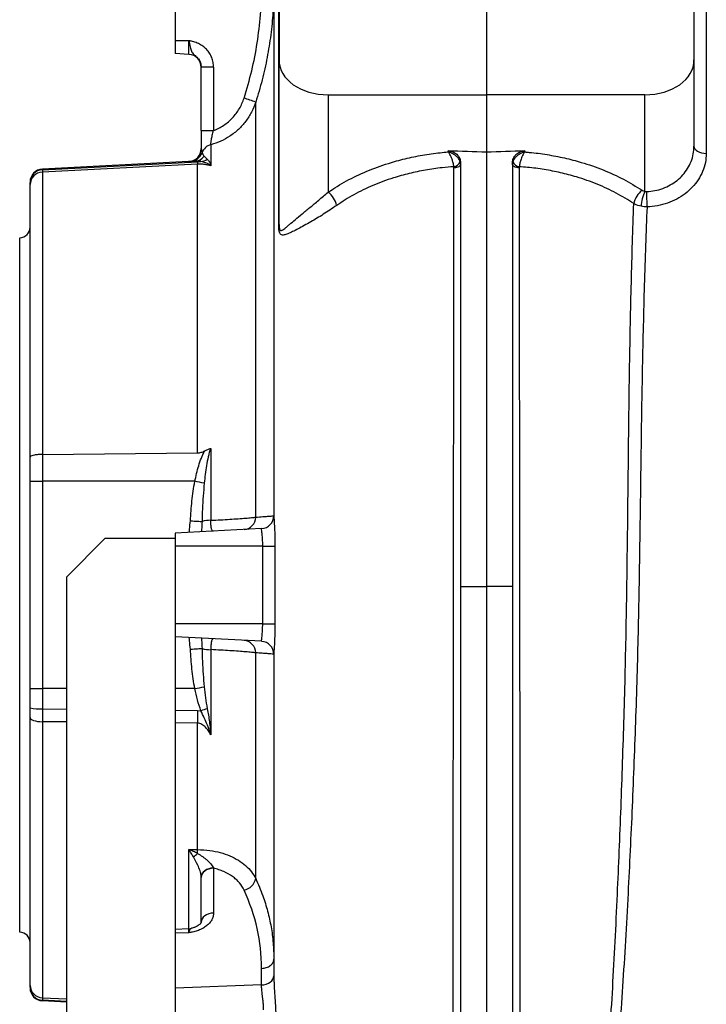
# Model space of a CAD drawing. Header units: millimetres. Extents: x 536 to 2684, y 1010 to 1960.
# Tile 2 of 10: x 574 to 839, y 1248 to 1628. Entities that reach past the tile are written whole.
import ezdxf

# ---------------------------------------------------------------- set-up
doc = ezdxf.new("R2010")
doc.units = ezdxf.units.MM

msp = doc.modelspace()

# ---------------------------------------------------------------- linework, layer by layer
at = {"color": 7, "linetype": 'Continuous', "lineweight": 25}
for p, q in [((754.1, 1715.33), (754.1, 1598.66)), ((674.1, 1695.98), (674.1, 1612.08)), ((838.84, 1658.54), (838.84, 1576.01)), ((634.1, 1649.51), (634.1, 1619.51)), ((834.1, 1650.5), (834.1, 1612.08)), ((639.37, 1619.51), (634.1, 1619.51)), ((634.1, 1619.51), (634.1, 1614.51)), ((639.37, 1614.23), (639.37, 1619.51)), ((639.37, 1614.23), (634.1, 1614.51)), ((674.1, 1548.66), (674.1, 1612.08)), ((834.1, 1612.08), (834.1, 1578.78)), ((648.84, 1609.27), (644.1, 1609.27)), ((644.1, 1584.84), (644.1, 1609.27)), ((648.84, 1609.27), (648.84, 1584.84)), ((665.1, 1435.68), (665.1, 1595.83)), ((693.06, 1598.66), (754.1, 1598.66)), ((693.06, 1598.66), (693.06, 1561.09)), ((754.1, 1598.66), (754.1, 1576.45)), ((815.15, 1598.66), (754.1, 1598.66)), ((815.15, 1561.38), (815.15, 1598.66)), ((644.1, 1584.84), (648.84, 1584.84)), ((647.81, 1579.39), (647.81, 1571.19)), ((739.37, 1576.59), (739.37, 1576.98)), ((768.84, 1576.98), (768.84, 1576.59)), ((641.63, 1573.05), (582.84, 1569.97)), ((582.84, 1569.72), (642.63, 1572.81)), ((642.63, 1572.81), (643.99, 1572.88)), ((754.1, 1576.45), (754.1, 1408.87)), ((642.63, 1571.86), (582.84, 1568.75)), ((582.84, 1569.97), (582.84, 1569.72)), ((582.84, 1569.72), (582.84, 1568.75)), ((642.63, 1460.48), (642.63, 1571.86)), ((744.1, 1572.42), (744.1, 1408.87)), ((764.1, 1572.42), (764.1, 1408.87)), ((582.84, 1568.75), (582.84, 1459.87)), ((578.1, 1458.89), (578.1, 1564.01)), ((574.1, 1275.51), (574.1, 1543.51)), ((578.1, 1449.51), (578.1, 1458.89)), ((582.84, 1459.87), (642.63, 1460.48)), ((582.84, 1459.87), (582.84, 1449.51)), ((647.81, 1462.18), (647.81, 1434.47)), ((578.1, 1449.51), (582.84, 1449.51)), ((578.1, 1369.51), (578.1, 1449.51)), ((582.84, 1449.51), (582.84, 1369.51)), ((641.63, 1449.51), (582.84, 1449.51)), ((667.37, 1431.25), (634.1, 1429.51)), ((634.1, 1429.51), (634.1, 1427.51)), ((607.1, 1427.51), (592.1, 1412.51)), ((607.1, 1427.51), (634.1, 1427.51)), ((634.1, 1427.51), (634.1, 1029.51)), ((667.8, 1424.51), (634.1, 1424.51)), ((667.79, 1394.51), (667.8, 1424.51)), ((592.1, 1412.51), (592.1, 1029.51)), ((744.1, 1408.87), (754.1, 1408.87)), ((744.1, 1408.87), (744.1, 1108.37)), ((764.1, 1408.87), (754.1, 1408.87)), ((754.1, 1408.87), (754.1, 1109.93)), ((764.1, 1408.87), (764.1, 1122)), ((667.79, 1394.51), (634.1, 1394.51)), ((667.37, 1387.77), (634.1, 1389.51)), ((647.81, 1384.56), (647.81, 1351.7)), ((665.1, 1296.27), (665.1, 1383.34)), ((578.1, 1369.51), (582.84, 1369.51)), ((578.1, 1362.07), (578.1, 1369.51)), ((582.84, 1369.51), (582.84, 1361.74)), ((582.84, 1361.74), (582.84, 1356.75)), ((642.63, 1361.06), (643.99, 1360.95)), ((578.1, 1255.02), (578.1, 1358.32)), ((582.84, 1356.75), (582.84, 1250.28)), ((642.63, 1307.43), (642.63, 1356.2)), ((639.37, 1307.41), (642.63, 1307.43)), ((648.84, 1300.22), (648.84, 1282.95)), ((644.1, 1296.69), (644.1, 1296.93)), ((644.1, 1279.42), (644.1, 1296.69)), ((639.37, 1276.9), (634.1, 1276.62)), ((639.37, 1275.36), (634.1, 1275.16)), ((667.37, 1255.18), (667.37, 1261.57)), ((672.1, 1260.13), (672.1, 1258.73)), ((667.37, 1255.18), (634.1, 1253.95)), ((582.84, 1250.28), (582.84, 1249.3)), ((582.84, 1249.3), (582.84, 1249.05)), ((592.1, 1248.57), (582.84, 1249.05))]:
    msp.add_line(p, q, dxfattribs=at)
at = {"color": 8, "linetype": 'Continuous', "lineweight": 25}
for p, q in [((672.1, 1627.62), (672.1, 1625.67)), ((592.1, 1369.51), (582.84, 1369.51)), ((641.63, 1369.51), (634.1, 1369.51)), ((582.84, 1361.74), (592.1, 1361.64)), ((634.1, 1361.16), (642.63, 1361.06)), ((592.1, 1356.66), (582.84, 1356.75)), ((642.63, 1356.2), (634.1, 1356.28)), ((639.37, 1276.9), (639.37, 1307.41)), ((639.37, 1275.36), (639.37, 1276.9)), ((672.1, 1258.73), (672.1, 1258.71)), ((582.84, 1250.28), (592.1, 1249.79)), ((592.1, 1248.82), (582.84, 1249.3))]:
    msp.add_line(p, q, dxfattribs=at)
at = {"color": 7, "linetype": 'Continuous', "lineweight": 25, "flags": 128}
for points in [[(834.1, 1578.78), (834.19, 1578.26), (834.46, 1577.75), (834.89, 1577.29), (835.48, 1576.87), (836.19, 1576.52), (837.01, 1576.26), (837.91, 1576.09), (838.84, 1576.01)], [(744.1, 1571.8), (744.06, 1571.56), (743.92, 1571.32), (743.69, 1571.1), (743.38, 1570.9), (743, 1570.73), (742.56, 1570.6), (742.08, 1570.5), (741.56, 1570.44)], [(766.65, 1570.44), (766.13, 1570.5), (765.65, 1570.6), (765.21, 1570.73), (764.83, 1570.9), (764.52, 1571.1), (764.29, 1571.32), (764.15, 1571.56), (764.1, 1571.8)], [(639.95, 1434.25), (640.68, 1434.22), (641.39, 1434.18), (642.06, 1434.14), (642.68, 1434.11), (643.23, 1434.08), (643.71, 1434.05), (644.1, 1434.03), (644.4, 1434.01)], [(667.8, 1424.51), (668.68, 1424.5), (669.51, 1424.5), (670.29, 1424.49), (670.98, 1424.49), (671.57, 1424.48), (672.03, 1424.48), (672.34, 1424.48), (672.51, 1424.48)], [(667.79, 1394.51), (668.66, 1394.52), (669.5, 1394.52), (670.28, 1394.53), (670.97, 1394.53), (671.56, 1394.54), (672.02, 1394.54), (672.33, 1394.54), (672.5, 1394.54)], [(639.95, 1384.77), (640.68, 1384.81), (641.39, 1384.84), (642.06, 1384.88), (642.68, 1384.91), (643.23, 1384.94), (643.71, 1384.97), (644.1, 1384.99), (644.4, 1385.01)], [(578.1, 1358.32), (578.19, 1358.02), (578.46, 1357.74), (578.89, 1357.47), (579.48, 1357.24), (580.19, 1357.04), (581.01, 1356.89), (581.91, 1356.79), (582.84, 1356.75)], [(648.79, 1300.36), (647.86, 1300.25), (646.97, 1300.04), (646.16, 1299.71), (645.46, 1299.28), (644.88, 1298.77), (644.46, 1298.2), (644.19, 1297.58), (644.1, 1296.93)], [(648.84, 1300.22), (647.91, 1300.12), (647.01, 1299.9), (646.19, 1299.57), (645.48, 1299.13), (644.89, 1298.6), (644.46, 1298), (644.19, 1297.36), (644.1, 1296.69)], [(648.84, 1282.95), (647.91, 1282.85), (647.01, 1282.63), (646.19, 1282.29), (645.48, 1281.85), (644.89, 1281.32), (644.46, 1280.73), (644.19, 1280.08), (644.1, 1279.42)], [(667.37, 1255.18), (668.3, 1255.28), (669.2, 1255.5), (670.02, 1255.84), (670.73, 1256.28), (671.32, 1256.8), (671.75, 1257.4), (672.01, 1258.04), (672.1, 1258.71)]]:
    msp.add_lwpolyline(points, dxfattribs=at)
at = {"color": 7, "linetype": 'Continuous', "lineweight": 25}
for centre, radius, start, end in [((639.1, 1609.24), 5, 0, 87), ((637, 1520.38), 80.51, 69.5706, 72.9492), ((639.1, 1577.92), 5, 273, 0), ((649.08, 1574.58), 4.98, 104.7605, 159.9357), ((639.69, 1577.95), 4.99, 273.0212, 340.5397), ((641.37, 1577.91), 4.87, 273.1239, 322.6857), ((655.3, 1572.34), 12.69, 177.8536, 182.1464), ((643.62, 1577.47), 4.61, 274.6423, 307.401), ((740.96, 1574.1), 3.24, 279.4756, 336.5684), ((767.24, 1574.1), 3.24, 203.4331, 260.5235), ((583.1, 1564.98), 5, 93, 180), ((583.1, 1564.73), 4.99, 92.9362, 179.9446), ((582.97, 1563.89), 4.86, 91.4448, 178.5725), ((819.4, 1554.95), 8.68, 127.7783, 168.798), ((829.88, 1554.71), 16.17, 155.6414, 176.8061), ((687.94, 1554.25), 8.54, 11.4573, 53.2337), ((868.04, 1559.82), 52.23, 178.3751, 184.9019), ((574.1, 1547.51), 4, 270, 0), ((672.82, 1548.66), 1.29, 335.5886, 359.6698), ((579.22, 1132.82), 322.78, 78.1981, 78.8511), ((667.1, 1436.25), 5, 273, 0), ((647.77, 1421.8), 12.67, 89.8254, 105.4268), ((660.25, 1435.74), 4.86, 274.2737, 359.2309), ((660.25, 1383.28), 4.86, 0.7691, 85.7263), ((667.1, 1382.77), 5, 0, 87), ((647.77, 1397.22), 12.67, 254.5732, 270.1746), ((579.22, 1686.2), 322.78, 281.1489, 281.8019), ((581.7, 1380.02), 18.31, 258.6636, 273.5634), ((1005.78, 1358.63), 363.16, 179.6161, 180.3839), ((672.9, 1280.47), 85.52, 108.042, 109.7599), ((591.58, 1304.63), 51.13, 1.446, 3.1331), ((629.32, 1320.48), 19.76, 306.4352, 312.5645), ((659.54, 1297.38), 5.67, 280.8187, 348.6998), ((639.1, 1281.89), 5, 273, 283.2622), ((574.1, 1271.51), 4, 0, 90), ((582.97, 1255.14), 4.86, 181.4275, 268.5552), ((583.1, 1254.29), 4.99, 180.0554, 267.0638), ((583.1, 1254.05), 5, 180, 267)]:
    msp.add_arc(centre, radius, start, end, dxfattribs=at)
for centre, major_axis, ratio, start_param, end_param in [((694.1, 1612.82), (19.97, 1.48), 0.705175, 3.089518, 4.607954), ((814.1, 1612.82), (19.97, -1.48), 0.705175, 4.816824, 6.33526), ((1068.97, 1339.37), (6458.88, -239.64), 0.034894, 1.62086, 1.623145), ((439.24, 1339.37), (6458.88, 239.64), 0.034894, 1.518448, 1.520733)]:
    msp.add_ellipse(centre, major_axis=major_axis, ratio=ratio, start_param=start_param, end_param=end_param, dxfattribs=at)
for points, knots in [([(668.98, 1726.43), (669.09, 1724.34), (669.28, 1720.52), (669.53, 1715.42), (669.72, 1711.42), (669.86, 1708.43), (669.96, 1706.04), (670.06, 1703.87), (670.18, 1700.96), (670.34, 1697.22), (670.53, 1692.54), (670.74, 1687.1), (670.94, 1681.22), (671.14, 1675.14), (671.31, 1669.32), (671.45, 1664.1), (671.57, 1659.42), (671.66, 1655.46), (671.75, 1651.6), (671.81, 1648.47), (671.85, 1646.1), (671.88, 1644.51), (671.9, 1643.19), (671.92, 1642.03), (671.94, 1640.89), (671.96, 1639.72), (671.97, 1638.57), (671.99, 1637.45), (672.01, 1636.51), (672.03, 1635.52), (672.04, 1634.21), (672.05, 1632.76), (672.06, 1631.39), (672.06, 1630.84), (672.07, 1629.54), (672.07, 1627.77), (672.08, 1625.09), (672.09, 1621.45), (672.09, 1618.44), (672.1, 1616.73), (672.1, 1616.58)], [0, 0, 0, 0, 0.053044, 0.097178, 0.13211, 0.157605, 0.176406, 0.195612, 0.215562, 0.254375, 0.297128, 0.344026, 0.406139, 0.461362, 0.514484, 0.572118, 0.610775, 0.650152, 0.690233, 0.729048, 0.748308, 0.764735, 0.779312, 0.789748, 0.802007, 0.816089, 0.829378, 0.836687, 0.843377, 0.849959, 0.857308, 0.871765, 0.883846, 0.894342, 0.905585, 0.919167, 0.935973, 0.963889, 0.996667, 1, 1, 1, 1]), ([(660.61, 1597.35), (662.86, 1604.36), (664.54, 1611.46), (666.79, 1625.83), (667.37, 1633.11), (667.37, 1640.47)], [0, 0, 0, 0, 0.5, 0.5, 1, 1, 1, 1]), ([(671.99, 1637.25), (671.94, 1634.99), (671.83, 1629.8), (670.97, 1621.73), (669.59, 1613.02), (667.68, 1604.35), (665.96, 1598.67), (665.1, 1595.83)], [0, 0, 0, 0, 0.1609289, 0.3691453, 0.5773619, 0.788681, 1, 1, 1, 1]), ([(673.99, 1548.13), (673.99, 1553.57), (673.99, 1564.47), (673.99, 1578.45), (673.99, 1590.38), (673.99, 1600.49), (673.99, 1610.24), (673.99, 1619.58), (673.99, 1628.39), (673.99, 1633.71), (673.99, 1636.37)], [0, 0, 0, 0, 0.158389, 0.317391, 0.427863, 0.538604, 0.653157, 0.767705, 0.883855, 1, 1, 1, 1]), ([(672.1, 1625.67), (672.1, 1623.2), (672.1, 1618.3), (672.1, 1611.15), (672.1, 1603.38), (672.1, 1595.33), (672.1, 1587), (672.1, 1578.46), (672.1, 1568.66), (672.1, 1557.56), (672.1, 1545.18), (672.1, 1532.85), (672.1, 1520.65), (672.1, 1507.7), (672.1, 1494.01), (672.1, 1479.64), (672.1, 1465.68), (672.1, 1452.16), (672.1, 1442.4), (672.1, 1437.14), (672.1, 1436.25)], [0, 0, 0, 0, 0.055098, 0.108995, 0.16158, 0.212989, 0.263312, 0.31261, 0.360915, 0.426886, 0.49091, 0.552926, 0.612861, 0.670715, 0.740169, 0.806541, 0.86994, 0.930474, 0.988242, 1, 1, 1, 1]), ([(648.84, 1609.27), (648.84, 1609.91), (648.78, 1610.54), (648.6, 1611.47), (648.53, 1611.78), (648.35, 1612.39), (648.25, 1612.7), (647.89, 1613.59), (647.61, 1614.15), (646.93, 1615.22), (646.53, 1615.73), (645.66, 1616.65), (645.19, 1617.07), (644.42, 1617.63), (644.15, 1617.81), (643.6, 1618.13), (643.32, 1618.28), (642.45, 1618.7), (641.85, 1618.92), (640.93, 1619.19), (640.62, 1619.26), (640.15, 1619.37), (640, 1619.4), (639.68, 1619.46), (639.52, 1619.48), (639.37, 1619.51)], [0, 0, 0, 0, 0.125, 0.125, 0.1875, 0.1875, 0.25, 0.25, 0.375, 0.375, 0.5, 0.5, 0.625, 0.625, 0.6875, 0.6875, 0.75, 0.75, 0.875, 0.875, 0.9375, 0.9375, 0.96875, 0.96875, 1, 1, 1, 1]), ([(639.37, 1619.51), (639.37, 1619.5), (639.41, 1619.26), (639.48, 1618.81), (639.59, 1618.18), (639.79, 1617.13), (640.13, 1615.75), (640.78, 1614.61), (641.86, 1613.67), (643.04, 1612.58), (643.93, 1610.99), (644.05, 1609.84), (644.1, 1609.27)], [0, 0, 0, 0, 0.001387, 0.057747, 0.10772, 0.152145, 0.317797, 0.482923, 0.58147, 0.730662, 0.866612, 1, 1, 1, 1]), ([(665.1, 1595.83), (664.62, 1594.53), (663.63, 1591.9), (661.34, 1588.35), (658.51, 1585.19), (655.25, 1582.63), (651.66, 1580.61), (649.1, 1579.8), (647.81, 1579.39)], [0, 0, 0, 0, 0.166782, 0.338366, 0.505374, 0.677271, 0.836511, 1, 1, 1, 1]), ([(648.84, 1584.84), (649.54, 1585.11), (650.21, 1585.41), (651.53, 1586.1), (652.17, 1586.48), (654.02, 1587.73), (655.14, 1588.69), (656.65, 1590.3), (657.13, 1590.87), (658.02, 1592.07), (658.43, 1592.68), (659.55, 1594.59), (660.15, 1595.93), (660.61, 1597.35)], [0, 0, 0, 0, 0.125, 0.125, 0.25, 0.25, 0.5, 0.5, 0.625, 0.625, 0.75, 0.75, 1, 1, 1, 1]), ([(644.1, 1584.84), (644.1, 1584.43), (644.1, 1582.89), (644.1, 1580.41), (644.1, 1578.7), (644.1, 1577.92)], [0, 0, 0, 0, 0.163366, 0.617572, 1, 1, 1, 1]), ([(647.81, 1579.39), (647.8, 1579.44), (647.81, 1579.52), (647.82, 1579.68), (647.82, 1579.74), (647.84, 1579.88), (647.85, 1579.96), (647.87, 1580.21), (647.9, 1580.4), (647.96, 1580.83), (648, 1581.07), (648.08, 1581.58), (648.13, 1581.85), (648.24, 1582.42), (648.3, 1582.71), (648.44, 1583.31), (648.51, 1583.61), (648.67, 1584.22), (648.75, 1584.53), (648.84, 1584.84)], [0, 0, 0, 0, 0.125, 0.125, 0.1875, 0.1875, 0.25, 0.25, 0.375, 0.375, 0.5, 0.5, 0.625, 0.625, 0.75, 0.75, 0.875, 0.875, 1, 1, 1, 1]), ([(644.1, 1577.92), (644.15, 1577.55), (644.25, 1576.81), (644.35, 1576.46), (644.4, 1576.28)], [0, 0, 0, 0, 0.497551, 1, 1, 1, 1]), ([(693.06, 1561.09), (695.37, 1562.58), (699.99, 1565.54), (707.81, 1569.23), (715.43, 1572.03), (722.67, 1574.02), (729.35, 1575.4), (734.95, 1576.2), (738.32, 1576.5), (739.37, 1576.59)], [0, 0, 0, 0, 0.180307, 0.36118, 0.54146, 0.674394, 0.807329, 0.939784, 1, 1, 1, 1]), ([(739.37, 1576.98), (739.91, 1576.91), (740.99, 1576.77), (742.4, 1575.98), (743.46, 1574.84), (744.03, 1573.59), (744.08, 1572.75), (744.1, 1572.42)], [0, 0, 0, 0, 0.210122, 0.420117, 0.633728, 0.855961, 1, 1, 1, 1]), ([(741.5, 1570.9), (741.43, 1571.39), (741.29, 1572.32), (740.77, 1573.98), (740.12, 1575.46), (739.58, 1576.3), (739.37, 1576.59), (739.37, 1576.59)], [0, 0, 0, 0, 0.244014, 0.47057, 0.789011, 0.997777, 1, 1, 1, 1]), ([(743.94, 1572.81), (743.76, 1573.21), (743.41, 1573.99), (742.27, 1575.17), (740.88, 1576.07), (739.8, 1576.47), (739.37, 1576.59), (739.37, 1576.59)], [0, 0, 0, 0, 0.243948, 0.470583, 0.789126, 0.997779, 1, 1, 1, 1]), ([(764.1, 1572.42), (764.1, 1572.71), (764.13, 1572.99), (764.25, 1573.55), (764.33, 1573.83), (764.56, 1574.37), (764.7, 1574.62), (764.95, 1574.99), (765.04, 1575.11), (765.23, 1575.33), (765.33, 1575.45), (765.65, 1575.76), (765.89, 1575.95), (766.4, 1576.29), (766.68, 1576.44), (767.26, 1576.69), (767.57, 1576.78), (768.19, 1576.92), (768.52, 1576.96), (768.84, 1576.98)], [0, 0, 0, 0, 0.125, 0.125, 0.25, 0.25, 0.375, 0.375, 0.4375, 0.4375, 0.5, 0.5, 0.625, 0.625, 0.75, 0.75, 0.875, 0.875, 1, 1, 1, 1]), ([(768.84, 1576.59), (768.84, 1576.59), (768.41, 1576.47), (767.33, 1576.07), (765.93, 1575.17), (764.8, 1573.99), (764.45, 1573.21), (764.27, 1572.81)], [0, 0, 0, 0, 0.002221, 0.210873, 0.529416, 0.756051, 1, 1, 1, 1]), ([(768.84, 1576.59), (768.84, 1576.59), (768.63, 1576.3), (768.09, 1575.46), (767.44, 1573.98), (766.92, 1572.32), (766.78, 1571.39), (766.71, 1570.9)], [0, 0, 0, 0, 0.002223, 0.210989, 0.52943, 0.755986, 1, 1, 1, 1]), ([(768.84, 1576.59), (769.43, 1576.54), (772.32, 1576.3), (777.48, 1575.63), (784.19, 1574.34), (791.47, 1572.44), (799.15, 1569.74), (807.05, 1566.17), (811.74, 1563.26), (814.08, 1561.81)], [0, 0, 0, 0, 0.034566, 0.170635, 0.307195, 0.443753, 0.628957, 0.81477, 1, 1, 1, 1]), ([(815.83, 1561.3), (816.9, 1561.39), (819.06, 1561.56), (822.15, 1562.45), (825.04, 1563.79), (827.62, 1565.55), (829.86, 1567.69), (831.7, 1570.15), (833.06, 1572.88), (833.94, 1575.79), (834.05, 1577.79), (834.1, 1578.78)], [0, 0, 0, 0, 0.106706, 0.216687, 0.323706, 0.433817, 0.543097, 0.655353, 0.768476, 0.884691, 1, 1, 1, 1]), ([(643.99, 1572.88), (643.52, 1572.94), (642.57, 1573.06), (641.95, 1573.05), (641.63, 1573.05)], [0, 0, 0, 0, 0.498081, 1, 1, 1, 1]), ([(647.81, 1571.19), (647.8, 1571.19), (647.7, 1571.28), (647.29, 1571.61), (646.15, 1572.37), (644.86, 1572.67), (643.99, 1572.88)], [0, 0, 0, 0, 0.004999, 0.108703, 0.400673, 1, 1, 1, 1]), ([(644.4, 1576.28), (644.5, 1576.03), (644.65, 1575.64), (645.09, 1575.13), (645.24, 1574.96)], [0, 0, 0, 0, 0.673309, 1, 1, 1, 1]), ([(645.24, 1574.96), (645.38, 1574.81), (645.55, 1574.63), (645.93, 1574.25), (646.15, 1574.04), (646.42, 1573.81)], [0, 0, 0, 0, 0.5, 0.5, 1, 1, 1, 1]), ([(646.42, 1573.81), (646.74, 1573.53), (647.03, 1573.15), (647.37, 1572.48), (647.47, 1572.24), (647.65, 1571.73), (647.73, 1571.46), (647.81, 1571.19)], [0, 0, 0, 0, 0.5, 0.5, 0.75, 0.75, 1, 1, 1, 1]), ([(744.1, 1571.8), (744.09, 1572.04), (744.07, 1572.38), (743.97, 1572.71), (743.94, 1572.81)], [0, 0, 0, 0, 0.692052, 1, 1, 1, 1]), ([(764.1, 1571.8), (764.11, 1571.97), (764.12, 1572.31), (764.22, 1572.64), (764.27, 1572.81)], [0, 0, 0, 0, 0.4865587, 1, 1, 1, 1]), ([(838.84, 1576.01), (838.77, 1574.83), (838.64, 1572.49), (837.54, 1569.06), (835.84, 1565.85), (833.54, 1562.94), (830.76, 1560.42), (827.52, 1558.34), (823.92, 1556.76), (820.05, 1555.69), (817.35, 1555.47), (816, 1555.36)], [0, 0, 0, 0, 0.1138848, 0.2273834, 0.3408822, 0.4513374, 0.5617855, 0.67109, 0.7803859, 0.8901939, 1, 1, 1, 1]), ([(647.81, 1571.19), (647.52, 1571.29), (647.21, 1571.39), (646.71, 1571.52), (646.53, 1571.56), (646.16, 1571.64), (645.96, 1571.68), (645.55, 1571.74), (645.33, 1571.77), (644.86, 1571.82), (644.62, 1571.85), (644.09, 1571.88), (643.81, 1571.89), (643.23, 1571.89), (642.93, 1571.88), (642.63, 1571.86)], [0, 0, 0, 0, 0.25, 0.25, 0.375, 0.375, 0.5, 0.5, 0.625, 0.625, 0.75, 0.75, 0.875, 0.875, 1, 1, 1, 1]), ([(741.5, 1570.9), (740, 1570.78), (736.31, 1570.49), (730.53, 1569.65), (724.23, 1568.33), (717.4, 1566.42), (710.22, 1563.75), (702.85, 1560.21), (698.49, 1557.37), (696.32, 1555.95)], [0, 0, 0, 0, 0.0883918, 0.2167922, 0.3456785, 0.4745641, 0.6495059, 0.8250287, 1, 1, 1, 1]), ([(741.26, 1111.36), (741.26, 1111.46), (741.26, 1111.57), (741.26, 1111.83), (741.26, 1111.97), (741.26, 1112.43), (741.26, 1112.79), (741.26, 1114.01), (741.26, 1115.02), (741.27, 1118.65), (741.27, 1121.84), (741.26, 1127.82), (741.26, 1130.01), (741.26, 1133.59), (741.26, 1134.84), (741.26, 1136.78), (741.26, 1137.44), (741.26, 1138.79), (741.26, 1139.47), (741.26, 1142.95), (741.26, 1145.91), (741.26, 1152.19), (741.26, 1155.51), (741.26, 1160.76), (741.26, 1162.56), (741.26, 1166.23), (741.26, 1168.1), (741.26, 1173.83), (741.26, 1177.79), (741.26, 1190.14), (741.26, 1198.98), (741.26, 1213.11), (741.26, 1217.96), (741.26, 1225.47), (741.26, 1228.01), (741.26, 1233.17), (741.26, 1235.78), (741.26, 1241.06), (741.26, 1243.73), (741.26, 1249.13), (741.26, 1251.86), (741.26, 1260.13), (741.26, 1265.72), (741.26, 1277.07), (741.26, 1282.82), (741.26, 1290.11), (741.26, 1291.57), (741.25, 1294.51), (741.25, 1295.98), (741.26, 1300.41), (741.26, 1303.38), (741.27, 1312.36), (741.28, 1318.43), (741.29, 1330.72), (741.3, 1336.94), (741.31, 1346.4), (741.31, 1349.57), (741.32, 1355.93), (741.32, 1359.12), (741.33, 1368.71), (741.34, 1375.13), (741.35, 1384.81), (741.35, 1388.05), (741.35, 1394.53), (741.36, 1397.78), (741.37, 1407.55), (741.37, 1414.07), (741.39, 1423.85), (741.39, 1427.11), (741.4, 1433.61), (741.4, 1436.86), (741.41, 1446.59), (741.42, 1453.06), (741.43, 1462.73), (741.44, 1465.95), (741.45, 1472.38), (741.45, 1475.59), (741.46, 1485.2), (741.47, 1491.55), (741.49, 1504.16), (741.5, 1510.42), (741.51, 1519.73), (741.51, 1522.83), (741.52, 1528.98), (741.53, 1532.04), (741.54, 1547.22), (741.55, 1559), (741.56, 1570.44)], [0, 0, 0, 0, 0.007813, 0.007813, 0.015625, 0.015625, 0.03125, 0.03125, 0.0625, 0.0625, 0.125, 0.125, 0.15625, 0.15625, 0.171875, 0.171875, 0.179688, 0.179688, 0.1875, 0.1875, 0.21875, 0.21875, 0.25, 0.25, 0.265625, 0.265625, 0.28125, 0.28125, 0.3125, 0.3125, 0.375, 0.375, 0.40625, 0.40625, 0.421875, 0.421875, 0.4375, 0.4375, 0.453125, 0.453125, 0.46875, 0.46875, 0.5, 0.5, 0.53125, 0.53125, 0.539063, 0.539063, 0.546875, 0.546875, 0.5625, 0.5625, 0.59375, 0.59375, 0.625, 0.625, 0.640625, 0.640625, 0.65625, 0.65625, 0.6875, 0.6875, 0.703125, 0.703125, 0.71875, 0.71875, 0.75, 0.75, 0.765625, 0.765625, 0.78125, 0.78125, 0.8125, 0.8125, 0.828125, 0.828125, 0.84375, 0.84375, 0.875, 0.875, 0.90625, 0.90625, 0.921875, 0.921875, 0.9375, 0.9375, 1, 1, 1, 1]), ([(741.56, 1570.44), (741.56, 1570.55), (741.55, 1570.71), (741.51, 1570.86), (741.5, 1570.9)], [0, 0, 0, 0, 0.693565, 1, 1, 1, 1]), ([(766.65, 1570.44), (766.65, 1566.08), (766.66, 1557.35), (766.67, 1543.9), (766.69, 1529.12), (766.71, 1512.93), (766.73, 1495.33), (766.76, 1477.51), (766.78, 1459.53), (766.8, 1441.43), (766.82, 1424.8), (766.83, 1414.07), (766.84, 1408.85), (766.84, 1405.88), (766.85, 1398.54), (766.86, 1387.25), (766.88, 1372.6), (766.89, 1356.87), (766.91, 1340.14), (766.92, 1323.63), (766.93, 1307.41), (766.94, 1291.56), (766.95, 1277.48), (766.95, 1265.07), (766.94, 1253.01), (766.95, 1240.13), (766.95, 1226.61), (766.95, 1213.6), (766.95, 1201.17), (766.95, 1189.36), (766.95, 1178.24), (766.95, 1167.85), (766.95, 1158.26), (766.95, 1149.07), (766.95, 1140.48), (766.94, 1132.55), (766.94, 1128.24), (766.94, 1126.09)], [0, 0, 0, 0, 0.026941, 0.053896, 0.080838, 0.114368, 0.147923, 0.181452, 0.214876, 0.248325, 0.281748, 0.306712, 0.307492, 0.31061, 0.323082, 0.348056, 0.37303, 0.404533, 0.436134, 0.467786, 0.499439, 0.531042, 0.562547, 0.58582, 0.609093, 0.640221, 0.671373, 0.702502, 0.734001, 0.765598, 0.797245, 0.828892, 0.860491, 0.891991, 0.927982, 0.96401, 1, 1, 1, 1]), ([(810.89, 1556.64), (808.68, 1558.03), (804.26, 1560.81), (796.81, 1564.24), (789.58, 1566.82), (782.71, 1568.63), (776.38, 1569.86), (771.02, 1570.57), (767.78, 1570.82), (766.71, 1570.9)], [0, 0, 0, 0, 0.179581, 0.359729, 0.539282, 0.671571, 0.803862, 0.935636, 1, 1, 1, 1]), ([(814.08, 1561.81), (814.13, 1561.78), (814.44, 1561.59), (814.83, 1561.47), (815.15, 1561.38)], [0, 0, 0, 0, 0.159398, 1, 1, 1, 1]), ([(815.15, 1561.38), (815.29, 1561.35), (815.51, 1561.3), (815.75, 1561.3), (815.83, 1561.3)], [0, 0, 0, 0, 0.631475, 1, 1, 1, 1]), ([(674.1, 1548.66), (674.1, 1548.42), (674.11, 1548.2), (674.13, 1547.78), (674.14, 1547.59), (674.21, 1547.09), (674.26, 1546.86), (674.41, 1546.52), (674.49, 1546.42), (674.67, 1546.3), (674.77, 1546.28), (674.97, 1546.29), (675.08, 1546.32), (675.3, 1546.41), (675.42, 1546.47), (675.78, 1546.68), (676.04, 1546.87), (676.59, 1547.29), (676.88, 1547.53), (677.5, 1548.05), (677.83, 1548.33), (678.85, 1549.2), (679.6, 1549.84), (681.21, 1551.2), (682.08, 1551.93), (683.49, 1553.1), (683.98, 1553.5), (684.98, 1554.33), (685.5, 1554.76), (687.1, 1556.07), (688.21, 1556.99), (690.56, 1558.95), (691.78, 1559.98), (693.06, 1561.09)], [0, 0, 0, 0, 0.015625, 0.015625, 0.03125, 0.03125, 0.0625, 0.0625, 0.09375, 0.09375, 0.125, 0.125, 0.15625, 0.15625, 0.1875, 0.1875, 0.25, 0.25, 0.3125, 0.3125, 0.375, 0.375, 0.5, 0.5, 0.625, 0.625, 0.6875, 0.6875, 0.75, 0.75, 0.875, 0.875, 1, 1, 1, 1]), ([(696.32, 1555.95), (694.57, 1554.76), (691.02, 1552.36), (686.92, 1549.94), (683.77, 1548.15), (681.41, 1546.87), (679.3, 1545.79), (677.49, 1544.97), (675.97, 1544.48), (674.9, 1544.51), (674.3, 1545.3), (674.03, 1546.54), (674, 1547.6), (673.99, 1548.13)], [0, 0, 0, 0, 0.148041, 0.299897, 0.392734, 0.485579, 0.581184, 0.676771, 0.769351, 0.863623, 0.926119, 0.96279, 1, 1, 1, 1]), ([(816, 1555.36), (815.8, 1550.44), (815.4, 1540.59), (814.92, 1525.27), (814.51, 1509.61), (814.17, 1493.64), (813.88, 1477.37), (813.64, 1460.84), (813.41, 1444.06), (813.18, 1427.15), (812.91, 1410.18), (812.58, 1393.24), (812.15, 1376.08), (811.61, 1358.74), (810.97, 1341.26), (810.27, 1324), (809.49, 1307.06), (808.63, 1289.75), (807.67, 1272.2), (806.57, 1254.52), (805.35, 1237.51), (804, 1221.27), (802.59, 1206.77), (801.12, 1193.89), (799.58, 1182.49), (797.82, 1171.77), (795.81, 1161.77), (793.75, 1153.7), (791.88, 1147.26), (790.11, 1142.21), (787.85, 1137.48), (785.37, 1133.9), (783.03, 1131.31), (780.84, 1129.69), (778.01, 1128.42), (775.33, 1127.49), (772.75, 1126.79), (770.08, 1126.25), (768.08, 1126.07), (766.95, 1125.97)], [0, 0, 0, 0, 0.031763, 0.063601, 0.095464, 0.127303, 0.159067, 0.191114, 0.223262, 0.255462, 0.287663, 0.319812, 0.35186, 0.385605, 0.419439, 0.453303, 0.487137, 0.520883, 0.559119, 0.597483, 0.63589, 0.674254, 0.712491, 0.744251, 0.776087, 0.807946, 0.839778, 0.871536, 0.891422, 0.91134, 0.931217, 0.951044, 0.960068, 0.969038, 0.976311, 0.983598, 0.98858, 0.993552, 1, 1, 1, 1]), ([(779.44, 1129.39), (779.44, 1129.39), (779.62, 1129.39), (780.8, 1130.37), (782.23, 1131.29), (784.32, 1134), (786.48, 1137.45), (788.46, 1142.16), (789.99, 1147.15), (791.62, 1153.52), (793.41, 1161.54), (795.16, 1171.49), (796.69, 1182.16), (798.03, 1193.52), (799.31, 1206.36), (800.53, 1220.85), (801.7, 1237.08), (802.76, 1254.11), (803.71, 1271.8), (804.55, 1289.39), (805.3, 1306.74), (805.97, 1323.74), (806.59, 1341.06), (807.14, 1358.61), (807.62, 1376.03), (807.98, 1393.27), (808.26, 1410.31), (808.48, 1427.37), (808.67, 1444.38), (808.85, 1461.25), (809.05, 1477.9), (809.28, 1494.3), (809.57, 1510.43), (809.93, 1526.24), (810.35, 1541.72), (810.71, 1551.67), (810.89, 1556.64)], [0, 0, 0, 0, 0, 0.001975, 0.010966, 0.020008, 0.040265, 0.060564, 0.080899, 0.101204, 0.133818, 0.166508, 0.199225, 0.231917, 0.264533, 0.303905, 0.343409, 0.382958, 0.422462, 0.461833, 0.496634, 0.531526, 0.566448, 0.60134, 0.63614, 0.669232, 0.702429, 0.735679, 0.76893, 0.802128, 0.835222, 0.868126, 0.901108, 0.934115, 0.967096, 1, 1, 1, 1]), ([(813.74, 1555.61), (812.87, 1555.84), (811.84, 1556.12), (811.02, 1556.57), (810.89, 1556.64)], [0, 0, 0, 0, 0.841233, 1, 1, 1, 1]), ([(816, 1555.36), (815.61, 1555.36), (815.23, 1555.39), (814.47, 1555.48), (814.1, 1555.53), (813.74, 1555.61)], [0, 0, 0, 0, 0.5, 0.5, 1, 1, 1, 1]), ([(582.84, 1459.87), (582.29, 1459.85), (581.17, 1459.82), (579.73, 1459.63), (578.66, 1459.38), (578.18, 1459.12), (578.1, 1458.95), (578.1, 1458.89), (578.1, 1458.89)], [0, 0, 0, 0, 0.2204786, 0.4409259, 0.6620316, 0.8844366, 0.9960687, 1, 1, 1, 1]), ([(641.63, 1449.51), (641.84, 1450.52), (642.07, 1451.53), (642.56, 1453.54), (642.83, 1454.54), (643.43, 1456.51), (643.76, 1457.5), (644.33, 1458.94), (644.53, 1459.42), (644.96, 1460.35), (645.19, 1460.82), (645.45, 1461.27)], [0, 0, 0, 0, 0.25, 0.25, 0.5, 0.5, 0.75, 0.75, 0.875, 0.875, 1, 1, 1, 1]), ([(642.63, 1460.48), (643.13, 1460.48), (643.61, 1460.56), (644.57, 1460.84), (645.02, 1461.03), (645.45, 1461.27)], [0, 0, 0, 0, 0.5, 0.5, 1, 1, 1, 1]), ([(647.81, 1462.18), (647.68, 1461.93), (647.57, 1461.66), (647.38, 1461.13), (647.29, 1460.86), (647.04, 1460.04), (646.9, 1459.49), (646.52, 1457.83), (646.31, 1456.71), (645.94, 1454.46), (645.78, 1453.33), (645.49, 1451.06), (645.36, 1449.92), (645.24, 1448.78)], [0, 0, 0, 0, 0.0625, 0.0625, 0.125, 0.125, 0.25, 0.25, 0.5, 0.5, 0.75, 0.75, 1, 1, 1, 1]), ([(645.45, 1461.27), (645.82, 1461.48), (646.21, 1461.66), (646.79, 1461.9), (646.99, 1461.97), (647.29, 1462.06), (647.4, 1462.09), (647.6, 1462.14), (647.71, 1462.16), (647.81, 1462.18)], [0, 0, 0, 0, 0.5, 0.5, 0.75, 0.75, 0.875, 0.875, 1, 1, 1, 1]), ([(639.95, 1434.25), (640.09, 1436.81), (640.27, 1439.37), (640.66, 1443.18), (640.82, 1444.45), (641.18, 1446.99), (641.38, 1448.25), (641.63, 1449.51)], [0, 0, 0, 0, 0.5, 0.5, 0.75, 0.75, 1, 1, 1, 1]), ([(645.24, 1448.78), (644.98, 1445.47), (644.59, 1440.56), (644.44, 1435.62), (644.4, 1434.01)], [0, 0, 0, 0, 0.673642, 1, 1, 1, 1]), ([(665.1, 1435.68), (666.06, 1435.75), (667.86, 1435.87), (669.77, 1436.01), (671.11, 1436.12), (671.95, 1436.2), (672.05, 1436.23), (672.1, 1436.25)], [0, 0, 0, 0, 0.220568, 0.413985, 0.607402, 0.803701, 1, 1, 1, 1]), ([(672.1, 1436.25), (672.1, 1436.21), (672.1, 1436.17), (672.1, 1436.04), (672.1, 1436.04)], [0, 0, 0, 0, 0.999973, 1, 1, 1, 1]), ([(672.1, 1436.04), (672.1, 1436.04), (672.1, 1435.92), (672.12, 1435.42), (672.23, 1433.79), (672.41, 1430.79), (672.51, 1427.51), (672.51, 1425.34), (672.51, 1424.48)], [0, 0, 0, 0, 0.000004, 0.104455, 0.344074, 0.588551, 0.836712, 1, 1, 1, 1]), ([(648.84, 1430.28), (648.66, 1430.27), (648.5, 1430.34), (648.3, 1430.59), (648.24, 1430.7), (648.13, 1430.97), (648.08, 1431.13), (648.02, 1431.4), (648, 1431.5), (647.96, 1431.71), (647.95, 1431.82), (647.9, 1432.16), (647.87, 1432.41), (647.84, 1432.96), (647.82, 1433.24), (647.81, 1433.84), (647.8, 1434.15), (647.81, 1434.47)], [0, 0, 0, 0, 0.25, 0.25, 0.375, 0.375, 0.5, 0.5, 0.5625, 0.5625, 0.625, 0.625, 0.75, 0.75, 0.875, 0.875, 1, 1, 1, 1]), ([(647.81, 1434.47), (649.07, 1434.53), (651.62, 1434.66), (655.19, 1434.87), (658.48, 1435.09), (661.29, 1435.3), (663.61, 1435.5), (664.6, 1435.62), (665.1, 1435.68)], [0, 0, 0, 0, 0.159239, 0.322729, 0.489732, 0.661634, 0.82841, 1, 1, 1, 1]), ([(667.8, 1424.51), (667.8, 1425.01), (667.8, 1426.26), (667.69, 1428.16), (667.5, 1429.87), (667.36, 1431.03), (667.36, 1431.18), (667.37, 1431.25)], [0, 0, 0, 0, 0.1407, 0.355765, 0.570935, 0.785598, 1, 1, 1, 1]), ([(672.51, 1424.48), (672.49, 1421.14), (672.44, 1411.17), (672.48, 1401.19), (672.5, 1394.54)], [0, 0, 0, 0, 0.3340625, 1, 1, 1, 1]), ([(667.37, 1387.77), (667.37, 1387.77), (667.37, 1387.81), (667.37, 1387.94), (667.37, 1388), (667.38, 1388.13), (667.38, 1388.2), (667.4, 1388.37), (667.41, 1388.46), (667.43, 1388.67), (667.44, 1388.78), (667.49, 1389.15), (667.52, 1389.43), (667.59, 1390.05), (667.62, 1390.4), (667.68, 1391.13), (667.71, 1391.52), (667.74, 1392.13), (667.75, 1392.34), (667.77, 1392.76), (667.78, 1392.98), (667.79, 1393.63), (667.8, 1394.06), (667.79, 1394.51)], [0, 0, 0, 0, 0.125, 0.125, 0.1875, 0.1875, 0.25, 0.25, 0.3125, 0.3125, 0.375, 0.375, 0.5, 0.5, 0.625, 0.625, 0.75, 0.75, 0.8125, 0.8125, 0.875, 0.875, 1, 1, 1, 1]), ([(672.5, 1394.54), (672.5, 1393.23), (672.49, 1390.63), (672.34, 1387.15), (672.2, 1384.88), (672.12, 1383.62), (672.1, 1383.18), (672.1, 1383.04), (672.1, 1383.04)], [0, 0, 0, 0, 0.2516343, 0.5009771, 0.7471064, 0.8714837, 0.9999961, 1, 1, 1, 1]), ([(648.84, 1388.74), (648.66, 1388.75), (648.5, 1388.68), (648.3, 1388.43), (648.24, 1388.32), (648.13, 1388.05), (648.08, 1387.9), (648.02, 1387.62), (648, 1387.52), (647.96, 1387.31), (647.95, 1387.2), (647.9, 1386.86), (647.87, 1386.61), (647.84, 1386.06), (647.82, 1385.78), (647.81, 1385.18), (647.8, 1384.87), (647.81, 1384.56)], [0, 0, 0, 0, 0.25, 0.25, 0.375, 0.375, 0.5, 0.5, 0.5625, 0.5625, 0.625, 0.625, 0.75, 0.75, 0.875, 0.875, 1, 1, 1, 1]), ([(641.63, 1369.51), (641.38, 1370.77), (641.18, 1372.03), (640.82, 1374.57), (640.66, 1375.84), (640.27, 1379.65), (640.09, 1382.21), (639.95, 1384.77)], [0, 0, 0, 0, 0.25, 0.25, 0.5, 0.5, 1, 1, 1, 1]), ([(644.4, 1385.01), (644.5, 1381.69), (644.65, 1376.75), (645.09, 1371.85), (645.24, 1370.24)], [0, 0, 0, 0, 0.673309, 1, 1, 1, 1]), ([(665.1, 1383.34), (664.62, 1383.4), (663.63, 1383.52), (661.34, 1383.72), (658.51, 1383.93), (655.25, 1384.15), (651.66, 1384.36), (649.1, 1384.49), (647.81, 1384.56)], [0, 0, 0, 0, 0.166782, 0.338366, 0.505374, 0.677271, 0.836511, 1, 1, 1, 1]), ([(672.1, 1382.77), (672.04, 1382.79), (671.92, 1382.82), (670.98, 1382.91), (669.58, 1383.02), (667.68, 1383.16), (665.96, 1383.28), (665.1, 1383.34)], [0, 0, 0, 0, 0.220568, 0.413985, 0.607402, 0.803701, 1, 1, 1, 1]), ([(672.1, 1383.04), (672.1, 1383.04), (672.1, 1382.86), (672.1, 1382.82), (672.1, 1382.77)], [0, 0, 0, 0, 0.000024, 1, 1, 1, 1]), ([(672.1, 1382.77), (672.1, 1381.8), (672.1, 1377.13), (672.1, 1368.8), (672.1, 1357.79), (672.1, 1346.85), (672.1, 1336), (672.1, 1323.79), (672.1, 1310.33), (672.1, 1295.78), (672.1, 1281.62), (672.1, 1269.65), (672.1, 1262.74), (672.1, 1260.13)], [0, 0, 0, 0, 0.021606, 0.104002, 0.186851, 0.270188, 0.354046, 0.43848, 0.557765, 0.678473, 0.800777, 0.924753, 1, 1, 1, 1]), ([(643.99, 1360.95), (643.52, 1362.35), (642.57, 1365.15), (641.95, 1368.05), (641.63, 1369.51)], [0, 0, 0, 0, 0.498081, 1, 1, 1, 1]), ([(645.24, 1370.24), (645.38, 1368.82), (645.55, 1367.4), (645.93, 1364.58), (646.15, 1363.17), (646.42, 1361.78)], [0, 0, 0, 0, 0.5, 0.5, 1, 1, 1, 1]), ([(647.81, 1351.7), (647.8, 1351.71), (647.7, 1352.05), (647.29, 1353.31), (646.15, 1356.4), (644.86, 1359.12), (643.99, 1360.95)], [0, 0, 0, 0, 0.004999, 0.108703, 0.400673, 1, 1, 1, 1]), ([(646.42, 1361.78), (646.74, 1360.07), (647.03, 1358.39), (647.37, 1355.87), (647.47, 1355.03), (647.65, 1353.36), (647.73, 1352.53), (647.81, 1351.7)], [0, 0, 0, 0, 0.5, 0.5, 0.75, 0.75, 1, 1, 1, 1]), ([(647.81, 1351.7), (647.52, 1352.22), (647.21, 1352.72), (646.71, 1353.45), (646.53, 1353.69), (646.16, 1354.16), (645.96, 1354.38), (645.55, 1354.81), (645.33, 1355.02), (644.86, 1355.39), (644.62, 1355.56), (644.09, 1355.86), (643.81, 1355.98), (643.23, 1356.15), (642.93, 1356.2), (642.63, 1356.2)], [0, 0, 0, 0, 0.25, 0.25, 0.375, 0.375, 0.5, 0.5, 0.625, 0.625, 0.75, 0.75, 0.875, 0.875, 1, 1, 1, 1]), ([(642.69, 1305.92), (642.14, 1306.2), (641.59, 1306.46), (640.48, 1306.96), (639.92, 1307.19), (639.37, 1307.41)], [0, 0, 0, 0, 0.5, 0.5, 1, 1, 1, 1]), ([(641.06, 1304.58), (640.78, 1305.08), (640.5, 1305.56), (639.94, 1306.51), (639.65, 1306.97), (639.37, 1307.41)], [0, 0, 0, 0, 0.5, 0.5, 1, 1, 1, 1]), ([(642.63, 1307.43), (644.26, 1307.36), (647.28, 1307.23), (651.48, 1306.34), (655.18, 1305.08), (658.49, 1303.38), (661.32, 1301.31), (663.61, 1298.93), (664.61, 1297.16), (665.1, 1296.27)], [0, 0, 0, 0, 0.162656, 0.301647, 0.44064, 0.580589, 0.720542, 0.860269, 1, 1, 1, 1]), ([(644.1, 1296.93), (644.09, 1297.13), (644.06, 1297.82), (643.63, 1299.41), (642.59, 1301.86), (641.63, 1303.56), (641.06, 1304.58)], [0, 0, 0, 0, 0.080919, 0.284439, 0.569589, 1, 1, 1, 1]), ([(642.69, 1305.92), (643.32, 1305.54), (643.95, 1305.15), (644.86, 1304.53), (645.16, 1304.31), (645.75, 1303.87), (646.03, 1303.64), (646.58, 1303.17), (646.84, 1302.93), (647.33, 1302.43), (647.57, 1302.18), (648, 1301.66), (648.2, 1301.4), (648.54, 1300.88), (648.68, 1300.61), (648.79, 1300.36)], [0, 0, 0, 0, 0.25, 0.25, 0.375, 0.375, 0.5, 0.5, 0.625, 0.625, 0.75, 0.75, 0.875, 0.875, 1, 1, 1, 1]), ([(660.61, 1291.81), (660.15, 1292.8), (659.55, 1293.73), (658.42, 1295.04), (658.01, 1295.46), (657.12, 1296.27), (656.64, 1296.66), (655.13, 1297.74), (654, 1298.38), (652.15, 1299.19), (651.51, 1299.44), (650.2, 1299.87), (649.53, 1300.06), (648.84, 1300.22)], [0, 0, 0, 0, 0.25, 0.25, 0.375, 0.375, 0.5, 0.5, 0.75, 0.75, 0.875, 0.875, 1, 1, 1, 1]), ([(665.1, 1296.27), (666.06, 1294.05), (667.86, 1289.9), (669.77, 1283.64), (671.11, 1277.56), (671.95, 1271.37), (672.05, 1267.19), (672.1, 1265.1)], [0, 0, 0, 0, 0.220568, 0.413985, 0.607402, 0.803701, 1, 1, 1, 1]), ([(667.37, 1261.57), (667.37, 1266.78), (666.79, 1271.9), (664.54, 1281.98), (662.86, 1286.94), (660.61, 1291.81)], [0, 0, 0, 0, 0.5, 0.5, 1, 1, 1, 1]), ([(648.84, 1282.95), (648.84, 1282.49), (648.78, 1282.05), (648.6, 1281.38), (648.53, 1281.16), (648.35, 1280.72), (648.25, 1280.5), (647.89, 1279.86), (647.61, 1279.45), (646.93, 1278.67), (646.53, 1278.3), (645.66, 1277.61), (645.19, 1277.3), (644.42, 1276.87), (644.15, 1276.74), (643.6, 1276.49), (643.32, 1276.37), (642.45, 1276.04), (641.85, 1275.86), (640.93, 1275.64), (640.62, 1275.58), (640.15, 1275.49), (640, 1275.46), (639.68, 1275.41), (639.52, 1275.38), (639.37, 1275.36)], [0, 0, 0, 0, 0.125, 0.125, 0.1875, 0.1875, 0.25, 0.25, 0.375, 0.375, 0.5, 0.5, 0.625, 0.625, 0.6875, 0.6875, 0.75, 0.75, 0.875, 0.875, 0.9375, 0.9375, 0.96875, 0.96875, 1, 1, 1, 1]), ([(644.1, 1279.39), (644.1, 1279.39), (644.1, 1279.38), (644.04, 1279.2), (643.78, 1278.81), (643.29, 1278.34), (642.51, 1277.83), (641.51, 1277.38), (640.72, 1277.12), (640.27, 1277.03), (640.25, 1277.03)], [0, 0, 0, 0, 0.136334, 0.282741, 0.421277, 0.56253, 0.700264, 0.8429, 0.993582, 1, 1, 1, 1]), ([(667.37, 1261.57), (668, 1261.6), (668.62, 1261.71), (669.77, 1262.08), (670.3, 1262.35), (671.17, 1263), (671.51, 1263.38), (671.98, 1264.21), (672.1, 1264.66), (672.1, 1265.1)], [0, 0, 0, 0, 0.25, 0.25, 0.5, 0.5, 0.75, 0.75, 1, 1, 1, 1]), ([(672.1, 1258.71), (672.11, 1258.25), (672.11, 1257.32), (672.2, 1255.13), (672.4, 1252), (672.66, 1248.12), (672.82, 1244.86), (672.83, 1243.23), (672.83, 1242.58)], [0, 0, 0, 0, 0.102615, 0.208738, 0.419193, 0.635166, 0.854825, 1, 1, 1, 1]), ([(668.15, 1245.61), (668.15, 1245.93), (668.14, 1246.28), (668.11, 1247.02), (668.08, 1247.41), (668.03, 1248.03), (668.01, 1248.23), (667.97, 1248.66), (667.95, 1248.87), (667.88, 1249.53), (667.82, 1249.97), (667.72, 1250.84), (667.67, 1251.29), (667.57, 1252.15), (667.52, 1252.57), (667.46, 1253.19), (667.45, 1253.39), (667.42, 1253.78), (667.4, 1253.97), (667.37, 1254.52), (667.37, 1254.86), (667.37, 1255.18)], [0, 0, 0, 0, 0.125, 0.125, 0.25, 0.25, 0.3125, 0.3125, 0.375, 0.375, 0.5, 0.5, 0.625, 0.625, 0.75, 0.75, 0.8125, 0.8125, 0.875, 0.875, 1, 1, 1, 1])]:
    msp.add_open_spline(points, degree=3, knots=knots, dxfattribs=at)
for points in [[(766.71, 1570.9), (766.67, 1570.75), (766.65, 1570.6), (766.65, 1570.44)], [(578.1, 1564.01), (578.1, 1564.41), (578.1, 1564.65), (578.1, 1564.74)], [(578.1, 1358.32), (578.1, 1359.54), (578.1, 1360.79), (578.1, 1362.07)], [(648.79, 1300.36), (648.81, 1300.31), (648.82, 1300.27), (648.84, 1300.22)], [(578.1, 1254.29), (578.1, 1254.37), (578.1, 1254.61), (578.1, 1255.02)]]:
    msp.add_open_spline(points, degree=3, dxfattribs=at)
at = {"color": 8, "linetype": 'Continuous', "lineweight": 25}
for points, knots in [([(639.51, 1429.79), (639.54, 1430.2), (639.65, 1431.69), (639.82, 1433.18), (639.95, 1434.25)], [0, 0, 0, 0, 0.274284, 1, 1, 1, 1]), ([(644.4, 1434.01), (644.35, 1432.95), (644.29, 1431.6), (644.23, 1430.32), (644.21, 1430.04)], [0, 0, 0, 0, 0.782921, 1, 1, 1, 1]), ([(639.95, 1384.77), (639.82, 1385.84), (639.65, 1387.33), (639.54, 1388.82), (639.51, 1389.23)], [0, 0, 0, 0, 0.725066, 1, 1, 1, 1]), ([(644.21, 1388.98), (644.23, 1388.72), (644.29, 1387.44), (644.35, 1386.09), (644.4, 1385.01)], [0, 0, 0, 0, 0.204316, 1, 1, 1, 1]), ([(639.37, 1275.36), (639.37, 1275.36), (639.44, 1275.68), (639.54, 1276.09), (639.8, 1276.71), (639.93, 1277.03), (640.23, 1277.01), (640.26, 1277.01)], [0, 0, 0, 0, 0.004165, 0.322655, 0.455959, 0.953036, 1, 1, 1, 1])]:
    msp.add_open_spline(points, degree=3, knots=knots, dxfattribs=at)

doc.saveas('drawing.dxf')
